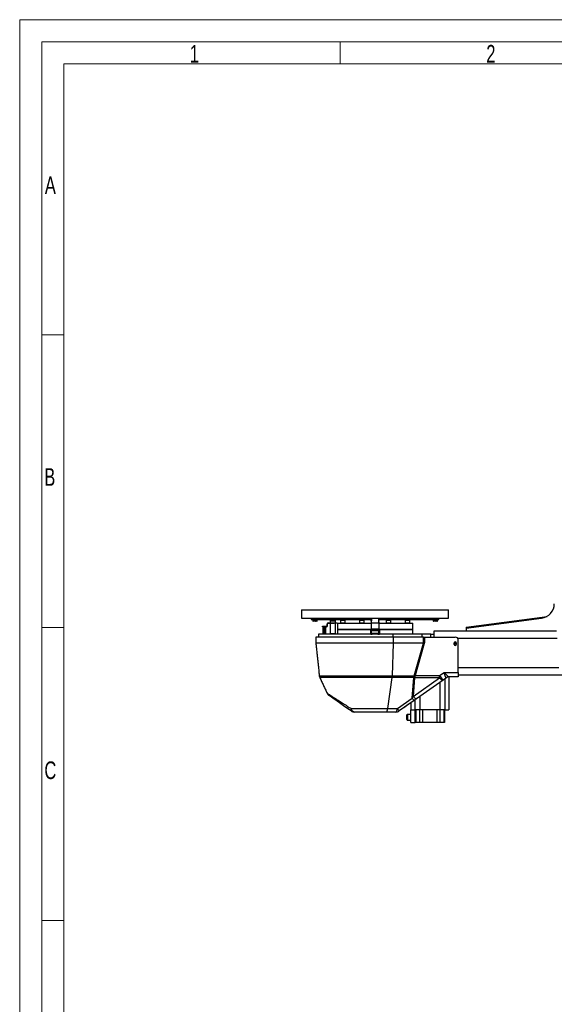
# Model space of a CAD drawing. Header units: millimetres. Extents: x 36 to 588, y 6 to 414.
# Tile 3 of 23: x 36 to 158, y 191 to 414. Entities that reach past the tile are written whole.
import ezdxf

# ---------------------------------------------------------------- set-up
doc = ezdxf.new("R2010")
doc.units = ezdxf.units.MM
doc.styles.add('SLDTEXTSTYLE0', font='TXT', dxfattribs={"width": 0.7})

msp = doc.modelspace()

# ---------------------------------------------------------------- linework, layer by layer
at = {"color": 7, "linetype": 'Continuous', "lineweight": 15}
for p, q in [((36.5, 414.5), (588.5, 414.5)), ((36.5, 5.5), (36.5, 414.5))]:
    msp.add_line(p, q, dxfattribs=at)
at = {"color": 1, "linetype": 'Continuous', "lineweight": 0}
for p, q in [((41.5, 10.5), (41.5, 409.5)), ((41.5, 409.5), (583.5, 409.5)), ((109.25, 409.5), (109.25, 404.5)), ((46.5, 404.5), (578.5, 404.5)), ((46.5, 15.5), (46.5, 404.5)), ((46.48311, 343), (41.5, 343)), ((46.48311, 276.5), (41.5, 276.5)), ((46.48311, 210), (41.5, 210))]:
    msp.add_line(p, q, dxfattribs=at)
at = {"color": 7, "linetype": 'Continuous', "lineweight": 30}
for p, q in [((100.48958, 280.51067), (116.37236, 280.51067)), ((116.37236, 280.51067), (133.82292, 280.51067)), ((100.48958, 278.64401), (116.37236, 278.64401)), ((102.65625, 278.64401), (102.65625, 278.37734)), ((102.65625, 278.37734), (116.32292, 278.37734)), ((103.02738, 278.33067), (103.02738, 277.97067)), ((103.02738, 278.33067), (103.27334, 278.33067)), ((103.69405, 278.33067), (103.02738, 278.33067)), ((103.69405, 277.97067), (103.02738, 277.97067)), ((103.65405, 277.93067), (103.06738, 277.93067)), ((103.27334, 278.33067), (103.69405, 278.33067)), ((103.93909, 277.93067), (103.65405, 277.93067)), ((103.69405, 277.97067), (103.69405, 278.33067)), ((103.69405, 278.33067), (103.97909, 278.33067)), ((103.97909, 278.33067), (103.69405, 278.33067)), ((103.97909, 277.97067), (103.69405, 277.97067)), ((103.97909, 277.97067), (103.97909, 278.33067)), ((106.25625, 276.94401), (106.25625, 277.34401)), ((106.38959, 276.94401), (106.38959, 277.34401)), ((106.52292, 277.61067), (107.85626, 277.61067)), ((106.52292, 277.47734), (107.85626, 277.47734)), ((106.98959, 278.07734), (108.18959, 278.07734)), ((107.05625, 278.14401), (108.12292, 278.14401)), ((107.85626, 277.47734), (107.85626, 277.61067)), ((107.85626, 277.61067), (108.52292, 277.61067)), ((108.52292, 277.47734), (107.85626, 277.47734)), ((108.52292, 277.61067), (108.52292, 277.47734)), ((108.62292, 277.51068), (116.25625, 277.51068)), ((109.29348, 278.17734), (109.29348, 277.57734)), ((109.29348, 278.17734), (110.36014, 278.17734)), ((109.29348, 277.57734), (110.20393, 277.57734)), ((109.29348, 277.57734), (110.36014, 277.57734)), ((109.36015, 278.24401), (110.29347, 278.24401)), ((109.82292, 278.31067), (116.16445, 278.31067)), ((110.20393, 277.57734), (110.36014, 277.57734)), ((110.36014, 277.57734), (110.36014, 278.17734)), ((113.58697, 278.17734), (113.58697, 277.57734)), ((113.58697, 278.17734), (114.65363, 278.17734)), ((113.58697, 277.57734), (114.65363, 277.57734)), ((113.58697, 277.57734), (114.65363, 277.57734)), ((113.65363, 278.24401), (114.58696, 278.24401)), ((114.65363, 277.57734), (114.65363, 278.17734)), ((116.16445, 278.33067), (116.16445, 277.97067)), ((116.16445, 278.33067), (116.32292, 278.33067)), ((116.32292, 278.33067), (116.16445, 278.33067)), ((116.34251, 277.97067), (116.16445, 277.97067)), ((116.34851, 277.93067), (116.20445, 277.93067)), ((116.25625, 277.57734), (116.65521, 277.57734)), ((116.37236, 278.64401), (133.82292, 278.64401)), ((116.65521, 277.57734), (118.05626, 277.57734)), ((117.98959, 278.37734), (131.65625, 278.37734)), ((117.98959, 278.31067), (124.48959, 278.31067)), ((118.05626, 277.51068), (125.68959, 277.51068)), ((119.65887, 278.17734), (119.65887, 277.57734)), ((119.65887, 278.17734), (120.72554, 278.17734)), ((119.65887, 277.57734), (120.72554, 277.57734)), ((119.65887, 277.57734), (120.72554, 277.57734)), ((119.72554, 278.24401), (120.65887, 278.24401)), ((120.72554, 277.57734), (120.72554, 278.17734)), ((123.95236, 278.17734), (123.95236, 277.57734)), ((123.95236, 278.17734), (125.01903, 278.17734)), ((123.95236, 277.57734), (125.01903, 277.57734)), ((123.95236, 277.57734), (125.01903, 277.57734)), ((124.01903, 278.24401), (124.95237, 278.24401)), ((125.01903, 277.57734), (125.01903, 278.17734)), ((130.33342, 278.33067), (130.33342, 277.97067)), ((130.33342, 278.33067), (130.57938, 278.33067)), ((131.00008, 278.33067), (130.33342, 278.33067)), ((131.00008, 277.97067), (130.33342, 277.97067)), ((130.96009, 277.93067), (130.37342, 277.93067)), ((130.57938, 278.33067), (131.00008, 278.33067)), ((131.24512, 277.93067), (130.96009, 277.93067)), ((131.00008, 277.97067), (131.00008, 278.33067)), ((131.00008, 278.33067), (131.28513, 278.33067)), ((131.28513, 278.33067), (131.00008, 278.33067)), ((131.28513, 277.97067), (131.00008, 277.97067)), ((131.28513, 277.97067), (131.28513, 278.33067)), ((131.65625, 278.37734), (131.65625, 278.64401)), ((137.78768, 276.60833), (156.18983, 279.06195)), ((137.82292, 276.34401), (154.93013, 278.62497)), ((116.15625, 275.01067), (104.32292, 275.01067)), ((105.18958, 276.67734), (105.18958, 276.81068)), ((105.18958, 276.81068), (106.12292, 276.81068)), ((105.18958, 276.67734), (106.12292, 276.67734)), ((105.25625, 276.67734), (105.25625, 276.64757)), ((105.25625, 276.64757), (105.25625, 275.04045)), ((105.25625, 275.04045), (105.25625, 275.01067)), ((105.58959, 276.64757), (105.58959, 275.04045)), ((105.92292, 276.64757), (105.92292, 275.04045)), ((106.98959, 275.14401), (108.18959, 275.14401)), ((107.05625, 275.07734), (108.12292, 275.07734)), ((108.62292, 276.04401), (116.83632, 276.04401)), ((109.27248, 276.04401), (108.62292, 276.04401)), ((116.83632, 276.04401), (109.27248, 276.04401)), ((116.15625, 275.27734), (116.15625, 275.81068)), ((116.15625, 275.81068), (116.28959, 275.81068)), ((116.28959, 275.27734), (116.15625, 275.27734)), ((116.15625, 275.01067), (116.15625, 275.27734)), ((116.15625, 275.01067), (116.52292, 275.01067)), ((116.25625, 276.21067), (118.05626, 276.21067)), ((116.28959, 275.81068), (116.28959, 275.27734)), ((116.28959, 275.81068), (118.02292, 275.81068)), ((116.28959, 275.27734), (118.02292, 275.27734)), ((117.98959, 276.14401), (116.32292, 276.14401)), ((116.52292, 275.27734), (116.52292, 275.01067)), ((117.15625, 275.01067), (116.52292, 275.01067)), ((116.82292, 275.99401), (117.48959, 275.99401)), ((116.84525, 276.07734), (117.46726, 276.07734)), ((117.15625, 275.27734), (117.15625, 275.01067)), ((117.78959, 275.01067), (117.15625, 275.01067)), ((117.47619, 276.04401), (125.68959, 276.04401)), ((125.68959, 276.04401), (117.47619, 276.04401)), ((117.78959, 275.27734), (117.78959, 275.01067)), ((117.78959, 275.01067), (118.15626, 275.01067)), ((118.02292, 275.27734), (118.02292, 275.81068)), ((118.02292, 275.81068), (118.15626, 275.81068)), ((118.15626, 275.27734), (118.02292, 275.27734)), ((118.15626, 275.81068), (118.15626, 275.27734)), ((118.15626, 275.01067), (118.15626, 275.27734)), ((121.18583, 275.01067), (118.15626, 275.01067)), ((127.79052, 275.01067), (121.18583, 275.01067)), ((121.18583, 275.01067), (121.18583, 274.34401)), ((127.79052, 275.01067), (127.79052, 274.34401)), ((129.82292, 275.01067), (127.79052, 275.01067)), ((129.82292, 274.34401), (129.82292, 275.01067)), ((129.82292, 275.01067), (130.48959, 275.01067)), ((158.28959, 275.67734), (130.48959, 275.67734)), ((130.48959, 275.67734), (130.48959, 274.34401)), ((137.78768, 276.60833), (137.82292, 276.34401)), ((137.82292, 276.34401), (137.82292, 275.67734)), ((121.31768, 274.34401), (103.68959, 274.34401)), ((103.69427, 274.07569), (103.6953, 274.07571)), ((103.70345, 273.60911), (103.70242, 273.6091)), ((103.71205, 273.05724), (121.31074, 273.05724)), ((121.30899, 272.96436), (103.71773, 272.96436)), ((121.06869, 265.56591), (121.30899, 272.96436)), ((128.11927, 272.96436), (121.30899, 272.96436)), ((121.31074, 273.05724), (121.31768, 274.34401)), ((121.31074, 273.05724), (128.13994, 273.05724)), ((128.1435, 274.34401), (121.31768, 274.34401)), ((126.00018, 265.56537), (128.11927, 272.96436)), ((128.32415, 272.90631), (126.23945, 265.62737)), ((128.13994, 273.05724), (128.1435, 274.34401)), ((128.1435, 274.34401), (128.34948, 274.34401)), ((128.34948, 274.34401), (128.34592, 273.05724)), ((128.34948, 274.34401), (135.35625, 274.34401)), ((135.12292, 272.67759), (135.12292, 273.01088)), ((135.58959, 273.01088), (135.58959, 272.67759)), ((158.48959, 274.01068), (135.9336, 274.01068)), ((136.02292, 266.32656), (136.02292, 273.67734)), ((131.80291, 265.62737), (132.80145, 266.32656)), ((132.80145, 266.32656), (136.02292, 266.32656)), ((158.82678, 267.34401), (136.02292, 267.34401)), ((136.02292, 266.32656), (136.02292, 265.34401)), ((104.49533, 265.56591), (121.06869, 265.56591)), ((121.03235, 265.14179), (104.61295, 265.14179)), ((120.01964, 258.11385), (121.03235, 265.14179)), ((125.93851, 265.14179), (121.03235, 265.14179)), ((121.06869, 265.56591), (125.97486, 265.56591)), ((125.59408, 260.47821), (125.93851, 265.14179)), ((126.12173, 265.09455), (125.81133, 260.8918)), ((125.81133, 260.8918), (131.80291, 265.08715)), ((126.23945, 265.62737), (131.80291, 265.62737)), ((126.23945, 265.08715), (126.23945, 265.62737)), ((131.80291, 265.08715), (126.23945, 265.08715)), ((132.56768, 264.55844), (126.5761, 260.36309)), ((131.80291, 265.08715), (131.80291, 265.62737)), ((131.83699, 264.0468), (131.83699, 257.81068)), ((133.41409, 265.1511), (132.56768, 264.55844)), ((133.00365, 264.86371), (133.00365, 257.81068)), ((133.91966, 265.3387), (133.91966, 257.81068)), ((136.02292, 265.34401), (133.98483, 265.34401)), ((133.98483, 265.34401), (134.02591, 265.34401)), ((169.15625, 265.67734), (136.02292, 265.67734)), ((122.21742, 258.11385), (125.59408, 260.47821)), ((125.98543, 259.9495), (122.60877, 257.58514)), ((125.25299, 259.43664), (124.44881, 258.87355)), ((125.25299, 259.43664), (125.25299, 257.81068)), ((126.16899, 260.07803), (126.16899, 257.81068)), ((127.33565, 260.89494), (127.33565, 257.81068)), ((111.76549, 258.11385), (120.01964, 258.11385)), ((119.64622, 257.34401), (112.4685, 257.34401)), ((121.844, 257.34401), (119.64622, 257.34401)), ((120.01964, 258.11385), (122.21742, 258.11385)), ((124.68959, 259.04214), (124.44881, 258.87355)), ((124.68959, 259.04214), (124.44881, 258.87355)), ((125.25299, 257.81068), (126.16899, 257.81068)), ((125.25299, 254.94401), (125.25299, 257.81068)), ((126.16899, 257.81068), (126.36496, 257.81068)), ((126.25299, 254.94401), (126.25299, 257.81068)), ((126.36496, 257.81068), (126.36512, 257.81068)), ((126.36512, 257.81068), (126.36512, 254.94401)), ((127.31864, 257.81068), (126.36512, 257.81068)), ((127.31864, 257.81068), (127.31908, 257.81068)), ((127.31864, 254.94401), (127.31864, 257.81068)), ((131.83699, 257.81068), (127.33565, 257.81068)), ((127.91965, 257.81068), (127.91965, 254.94401)), ((131.25299, 254.94401), (131.25299, 257.81068)), ((131.85356, 257.81068), (131.854, 257.81068)), ((131.854, 257.81068), (131.854, 254.94401)), ((132.80752, 257.81068), (131.854, 257.81068)), ((132.80752, 254.94401), (132.80752, 257.81068)), ((132.80752, 257.81068), (132.80768, 257.81068)), ((132.80768, 257.81068), (133.00365, 257.81068)), ((132.91965, 257.81068), (132.91965, 254.94401)), ((133.00365, 257.81068), (133.91966, 257.81068)), ((124.38632, 255.61067), (124.38632, 256.67734)), ((124.51965, 256.81067), (124.51965, 255.47734)), ((125.25299, 254.94401), (126.25299, 254.94401)), ((126.36512, 254.94401), (126.25299, 254.94401)), ((127.31864, 254.94401), (126.36512, 254.94401)), ((127.91965, 254.94401), (127.31864, 254.94401)), ((131.25299, 254.94401), (127.91965, 254.94401)), ((131.854, 254.94401), (131.25299, 254.94401)), ((132.80752, 254.94401), (131.854, 254.94401)), ((132.91965, 254.94401), (132.80752, 254.94401))]:
    msp.add_line(p, q, dxfattribs=at)
at = {"color": 7, "linetype": 'Continuous', "lineweight": 30, "flags": 128}
for points in [[(105.25625, 276.64757), (105.38039, 276.67527), (105.42292, 276.67734)], [(105.42292, 275.01067), (105.38039, 275.01275), (105.25625, 275.04045)], [(105.58959, 275.04045), (105.55095, 275.02875), (105.42292, 275.01067)], [(105.75626, 275.01067), (105.74441, 275.01084), (105.58959, 275.04045)], [(131.80291, 265.08715), (131.91283, 264.96335), (132.02075, 264.85211), (132.12468, 264.75545), (132.22273, 264.67515), (132.31312, 264.61266), (132.39419, 264.56913), (132.46446, 264.54535), (132.52264, 264.54177), (132.56768, 264.55844)], [(111.70374, 257.58514), (111.34582, 257.83575), (110.99513, 258.08131), (110.65261, 258.32114), (110.31918, 258.55461), (109.99576, 258.78108), (109.68322, 258.99992), (109.3824, 259.21056), (109.09413, 259.41241), (108.81918, 259.60493), (108.5583, 259.78759), (108.31221, 259.95991), (108.08156, 260.12141), (107.86699, 260.27166), (107.66907, 260.41025), (107.48834, 260.53679), (107.32529, 260.65096), (107.18036, 260.75243), (107.05396, 260.84094), (106.94642, 260.91624), (106.85803, 260.97814), (106.78903, 261.02645), (106.73962, 261.06105), (106.70991, 261.08185), (106.7, 261.08879)], [(125.81133, 260.8918), (125.92126, 260.76801), (126.02917, 260.65676), (126.1331, 260.5601), (126.23116, 260.4798), (126.32155, 260.41731), (126.40261, 260.37378), (126.47288, 260.35001), (126.53106, 260.34642), (126.5761, 260.36309)], [(126.5761, 260.36309), (126.37623, 260.22314), (126.17875, 260.08486), (125.98543, 259.9495)], [(111.70374, 257.58514), (111.67885, 257.61207), (111.6632, 257.65144), (111.65694, 257.70279), (111.66017, 257.76553), (111.67285, 257.83892), (111.6948, 257.9221), (111.72581, 258.0141), (111.76549, 258.11385)], [(112.4685, 257.34401), (112.35887, 257.35739), (112.25144, 257.39728), (112.14837, 257.46286), (112.05172, 257.55282), (111.96345, 257.66536), (111.8853, 257.79821), (111.81887, 257.94872), (111.76549, 258.11385)], [(119.64622, 257.34401), (119.70445, 257.35739), (119.76152, 257.39728), (119.81627, 257.46286), (119.8676, 257.55282), (119.91449, 257.66536), (119.956, 257.79821), (119.99129, 257.94872), (120.01964, 258.11385)], [(121.844, 257.34401), (121.90223, 257.35739), (121.9593, 257.39728), (122.01405, 257.46286), (122.06538, 257.55282), (122.11227, 257.66536), (122.15378, 257.79821), (122.18907, 257.94872), (122.21742, 258.11385)], [(124.44881, 258.87355), (124.32066, 258.78382), (124.19568, 258.6963), (124.07692, 258.61315), (123.96732, 258.53641), (123.86958, 258.46797), (123.7861, 258.40951), (123.71894, 258.36249), (123.66975, 258.32804), (123.63974, 258.30703), (123.62966, 258.29997)], [(124.44881, 258.87355), (124.32066, 258.78382), (124.19568, 258.6963), (124.07692, 258.61315), (123.96732, 258.53641), (123.86958, 258.46797), (123.7861, 258.40951), (123.71894, 258.36249), (123.66975, 258.32804), (123.63974, 258.30703), (123.62966, 258.29997)], [(124.44881, 258.87355), (124.32066, 258.78382), (124.19568, 258.6963), (124.07692, 258.61315), (123.96732, 258.53641), (123.86958, 258.46797), (123.7861, 258.40951), (123.71894, 258.36249), (123.66975, 258.32804), (123.63974, 258.30703), (123.62966, 258.29997)]]:
    msp.add_lwpolyline(points, dxfattribs=at)
at = {"color": 7, "linetype": 'Continuous', "lineweight": 30}
msp.add_circle((135.35625, 272.87734), 0.2, dxfattribs=at)
for centre, radius, start, end in [((154.48959, 281.92906), 3.33333, 277.5946434, 0), ((103.06738, 277.97067), 0.04, 180, 270), ((103.65405, 277.97067), 0.04, 270, 360), ((103.93909, 277.97067), 0.04, 270, 360), ((106.52292, 277.34401), 0.26667, 90, 180), ((106.52292, 277.34401), 0.13333, 90, 180), ((109.36014, 278.17734), 0.06667, 90, 180), ((110.29348, 278.17734), 0.06667, 0, 90), ((113.65363, 278.17734), 0.06667, 90, 180), ((114.58697, 278.17734), 0.06667, 0, 90), ((116.20445, 277.97067), 0.04, 180, 270), ((119.72554, 278.17734), 0.06667, 90, 180), ((120.65888, 278.17734), 0.06667, 0, 90), ((124.01903, 278.17734), 0.06667, 90, 180), ((124.95237, 278.17734), 0.06667, 0, 90), ((130.37342, 277.97067), 0.04, 180, 270), ((130.96009, 277.97067), 0.04, 270, 0), ((131.24512, 277.97067), 0.04, 270, 0), ((106.12292, 276.94401), 0.26667, 270, 0), ((106.12292, 276.94401), 0.13333, 270, 0), ((116.32292, 276.21067), 0.06667, 180, 270), ((117.98959, 276.21067), 0.06667, 270, 0), ((104.77855, 273.07586), 1.06667, 181, 186), ((117.87734, 273.07571), 3.43345, 358.1415413, 359.691802), ((117.69961, 235.79934), 38.59803, 74.0224118, 74.3385145), ((128.24293, 236.03816), 37.01922, 89.8405977, 90.1594023), ((135.35625, 273.01085), 0.23333, 0.0065479, 179.9934521), ((135.35625, 272.68344), 0.23333, 180.0065479, 359.9934521), ((135.35625, 273.67734), 0.66667, 0, 90), ((135.35625, 272.67762), 0.23333, 180.0065479, 359.9934521), ((105.82137, 265.70528), 1.33333, 186, 205), ((117.19633, 265.68411), 3.87417, 351.9530048, 358.2515661), ((122.10209, 265.68418), 3.87457, 351.9527968, 358.2507083), ((122.1459, 265.8329), 3.86355, 349.6719062, 356.0293559), ((105.78896, 268.25177), 20.57643, 351.1737488, 352.6338388), ((156.22683, 282.29348), 29.56834, 214.3083863, 216.8554498), ((133.98624, 264.32849), 1.01552, 90.0794648, 126.6362686), ((134.02591, 264.27734), 1.06667, 90, 125), ((107.46477, 262.18099), 1.33333, 205.2125615, 235), ((132.37662, 265.0894), 8.20158, 214.2103229, 218.8068434), ((112.4685, 258.67734), 1.33333, 235, 270), ((121.844, 258.67734), 1.33333, 270, 305), ((129.00233, 262.7268), 8.20452, 214.2111461, 218.8060202), ((124.51965, 256.67734), 0.13333, 90, 180), ((124.51965, 255.61067), 0.13333, 180, 270)]:
    msp.add_arc(centre, radius, start, end, dxfattribs=at)
for centre, major_axis, ratio, start_param, end_param in [((122.73596, 273.07586), (5.40397, -0.01912), 0.197353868, 6.19639599, 6.283662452), ((122.73596, 273.08749), (5.60995, -0.03181), 0.308922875, 6.196816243, 6.284082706), ((125.73643, 259.59583), (0.19544, 5.54651), 0.113871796, 6.259372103, 6.272646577), ((126.14619, 259.45645), (-0.18979, 6.10917), 0.311764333, 6.260225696, 6.273500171), ((127.52579, 269.54364), (1.58456, 4.40581), 0.422918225, 3.234898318, 3.292538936), ((127.52579, 270.10713), (1.37578, 4.49059), 0.140778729, 3.208797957, 3.266438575), ((129.84163, 264.27734), (3.57247, 0.87378), 0.001052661, 6.28047925, 6.420714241), ((125.87716, 261.50139), (0.76403, 1.67348), 0.110754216, 4.106054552, 4.390568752)]:
    msp.add_ellipse(centre, major_axis=major_axis, ratio=ratio, start_param=start_param, end_param=end_param, dxfattribs=at)
for points in [[(100.48958, 280.51067), (100.48958, 278.64401)], [(133.82292, 278.64401), (133.82292, 280.51067)], [(103.02738, 278.37734), (103.02738, 278.33067)], [(103.69405, 278.33067), (103.69405, 278.37734)], [(103.97909, 278.33067), (103.97909, 278.37734)], [(107.05625, 278.14401), (106.98959, 278.07734)], [(106.98959, 278.07734), (106.98959, 277.61067)], [(106.98959, 277.47734), (106.98959, 275.14401)], [(108.18959, 278.07734), (108.12292, 278.14401)], [(108.18959, 277.61067), (108.18959, 278.07734)], [(108.18959, 275.14401), (108.18959, 277.47734)], [(108.62292, 277.51068), (108.62292, 276.04401)], [(109.29348, 277.57734), (109.29348, 277.51068)], [(109.82292, 278.31067), (109.82292, 278.24401)], [(110.36014, 277.51068), (110.36014, 277.57734)], [(111.35626, 278.37734), (111.35626, 278.31067)], [(113.58697, 277.57734), (113.58697, 277.51068)], [(114.65363, 277.51068), (114.65363, 277.57734)], [(116.16445, 278.37734), (116.16445, 278.33067)], [(116.25625, 277.57734), (116.25625, 276.21067)], [(116.32292, 278.64401), (116.32292, 278.0742)], [(116.32292, 277.61067), (116.32292, 277.57734)], [(117.98959, 278.07571), (117.98959, 278.64401)], [(117.98959, 277.57734), (117.98959, 277.61337)], [(118.05626, 276.21067), (118.05626, 277.57734)], [(119.65887, 277.57734), (119.65887, 277.51068)], [(120.72554, 277.51068), (120.72554, 277.57734)], [(122.95625, 278.31067), (122.95625, 278.37734)], [(123.95236, 277.57734), (123.95236, 277.51068)], [(124.48959, 278.24401), (124.48959, 278.31067)], [(125.01903, 277.51068), (125.01903, 277.57734)], [(125.68959, 276.04401), (125.68959, 277.51068)], [(130.33342, 278.37734), (130.33342, 278.33067)], [(131.00008, 278.33067), (131.00008, 278.37734)], [(131.28513, 278.33067), (131.28513, 278.37734)], [(104.32292, 275.01067), (104.32292, 274.34401)], [(105.58959, 276.64757), (105.75626, 276.67734)], [(105.92292, 275.04045), (105.75626, 275.01067)], [(105.92292, 276.64757), (105.92292, 276.67734)], [(106.98959, 275.14401), (107.05625, 275.07734)], [(107.05625, 275.07734), (107.05625, 275.01067)], [(108.12292, 275.07734), (108.18959, 275.14401)], [(108.12292, 275.01067), (108.12292, 275.07734)], [(108.62292, 276.04401), (108.62292, 275.01067)], [(116.84525, 276.07734), (116.82292, 275.99401)], [(116.82292, 275.99401), (116.82292, 275.81068)], [(117.48959, 275.99401), (117.46726, 276.07734)], [(117.48959, 275.81068), (117.48959, 275.99401)], [(125.68959, 275.01067), (125.68959, 276.04401)], [(103.68959, 274.34401), (103.69427, 274.07569)], [(103.70242, 273.6091), (103.71205, 273.05724)], [(103.71773, 272.96436), (104.49533, 265.56591)], [(104.61295, 265.14179), (106.25832, 261.61329)], [(125.25299, 256.81067), (124.51965, 256.81067)], [(124.51965, 255.47734), (125.25299, 255.47734)]]:
    msp.add_open_spline(points, degree=1, dxfattribs=at)
for points, knots in [([(116.32292, 277.61067), (116.32363, 277.61315), (116.32506, 277.61811), (116.33504, 277.65663), (116.34666, 277.7141), (116.35553, 277.7874), (116.3572, 277.86652), (116.35133, 277.94159), (116.34053, 278.00659), (116.32956, 278.05349), (116.32291, 278.0774), (116.32359, 278.07493), (116.3238, 278.0742)], [0, 0, 0, 0, 0.104575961, 0.209059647, 0.31593564, 0.424824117, 0.530991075, 0.633898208, 0.738094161, 0.846048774, 0.954519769, 1, 1, 1, 1]), ([(117.98913, 278.07571), (117.98881, 278.07461), (117.98812, 278.07221), (117.97925, 278.03883), (117.96785, 277.98492), (117.95813, 277.91653), (117.95685, 277.86692), (117.95626, 277.84401)], [0, 0, 0, 0, 0.176166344, 0.382748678, 0.595328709, 0.813103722, 1, 1, 1, 1]), ([(117.95626, 277.84401), (117.95699, 277.81836), (117.95847, 277.76709), (117.96877, 277.69825), (117.98013, 277.64542), (117.98861, 277.61411), (117.98877, 277.61359), (117.98884, 277.61337)], [0, 0, 0, 0, 0.209061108, 0.417905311, 0.631978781, 0.849777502, 1, 1, 1, 1]), ([(105.42292, 276.67734), (105.46601, 276.67382), (105.52244, 276.66921), (105.57675, 276.65171), (105.58959, 276.64757)], [0, 0, 0, 0, 0.7635446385, 1, 1, 1, 1]), ([(105.75626, 276.67734), (105.76021, 276.67731), (105.81648, 276.6769), (105.87164, 276.6617), (105.92292, 276.64757)], [0, 0, 0, 0, 0.070175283, 1, 1, 1, 1]), ([(105.92292, 275.01067), (105.92292, 275.0107), (105.92292, 275.01113), (105.92292, 275.02632), (105.92292, 275.04045)], [0, 0, 0, 0, 0.0702007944, 1, 1, 1, 1]), ([(103.6953, 274.07571), (103.69572, 274.07314), (103.69655, 274.06799), (103.69875, 274.02781), (103.70116, 273.96861), (103.70334, 273.89467), (103.70486, 273.81498), (103.70552, 273.73838), (103.70539, 273.67344), (103.70471, 273.62777), (103.70397, 273.61051), (103.70355, 273.60938), (103.70345, 273.60911)], [0, 0, 0, 0, 0.1073476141, 0.2147271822, 0.322123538, 0.4295105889, 0.5368515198, 0.6441699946, 0.7515013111, 0.8588725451, 0.9662690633, 1, 1, 1, 1]), ([(133.38025, 265.14338), (133.35625, 265.14169), (133.30825, 265.13831), (133.24113, 265.18468), (133.17656, 265.2677), (133.1137, 265.38484), (133.05159, 265.53254), (132.98883, 265.70782), (132.9257, 265.90473), (132.86346, 266.11265), (132.82208, 266.25523), (132.80191, 266.32495), (132.80145, 266.32656)], [0, 0, 0, 0, 0.108469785, 0.216939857, 0.323784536, 0.430691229, 0.541481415, 0.652337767, 0.769894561, 0.887491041, 0.997413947, 1, 1, 1, 1]), ([(132.80145, 266.32656), (132.80284, 266.32506), (132.85455, 266.26954), (132.96028, 266.15626), (133.11708, 265.99075), (133.271, 265.83346), (133.41687, 265.6919), (133.55108, 265.5717), (133.67559, 265.47317), (133.78858, 265.40066), (133.89205, 265.35339), (133.95391, 265.34713), (133.98483, 265.34401)], [0, 0, 0, 0, 0.0031262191, 0.1162347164, 0.2373673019, 0.3584733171, 0.4713700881, 0.5842208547, 0.6902140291, 0.796157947, 0.8980942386, 1, 1, 1, 1]), ([(126.12173, 265.09455), (126.10238, 265.09972), (126.04252, 265.1157), (125.98546, 265.13033), (125.94685, 265.14023)], [0, 0, 0, 0, 0.323309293, 1, 1, 1, 1]), ([(126.00018, 265.56537), (126.04353, 265.57904), (126.10705, 265.59906), (126.17425, 265.61015), (126.19558, 265.61367)], [0, 0, 0, 0, 0.682546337, 1, 1, 1, 1]), ([(106.26097, 261.61453), (106.26076, 261.61466), (106.26023, 261.615), (106.30487, 261.58616), (106.39064, 261.53078), (106.51678, 261.44937), (106.67673, 261.34622), (106.86806, 261.22293), (107.09234, 261.07857), (107.35489, 260.90978), (107.65446, 260.71748), (107.99285, 260.50064), (108.35998, 260.26583), (108.77475, 260.00115), (109.23635, 259.70736), (109.74862, 259.38231), (110.28608, 259.04244), (110.80699, 258.7143), (111.30078, 258.4043), (111.61045, 258.21075), (111.76549, 258.11385)], [0, 0, 0, 0, 0.033101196, 0.084720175, 0.137915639, 0.191113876, 0.241713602, 0.292316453, 0.344119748, 0.395927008, 0.452097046, 0.508271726, 0.565608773, 0.622949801, 0.689627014, 0.756309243, 0.824325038, 0.892344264, 0.946104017, 1, 1, 1, 1])]:
    msp.add_open_spline(points, degree=3, knots=knots, dxfattribs=at)

# ---------------------------------------------------------------- texts
at = {"color": 1, "linetype": 'Continuous', "lineweight": 0, "char_height": 4, "attachment_point": 1, "style": 'SLDTEXTSTYLE0'}
for s, insert in [('1', (75.10678, 408.7805)), ('2', (142.38498, 408.76377)), ('A', (42.21391, 378.93832)), ('B', (42.07861, 312.69397)), ('C', (42.10314, 246.12176))]:
    msp.add_mtext(s, dxfattribs=dict(at, insert=insert))

doc.saveas('drawing.dxf')
